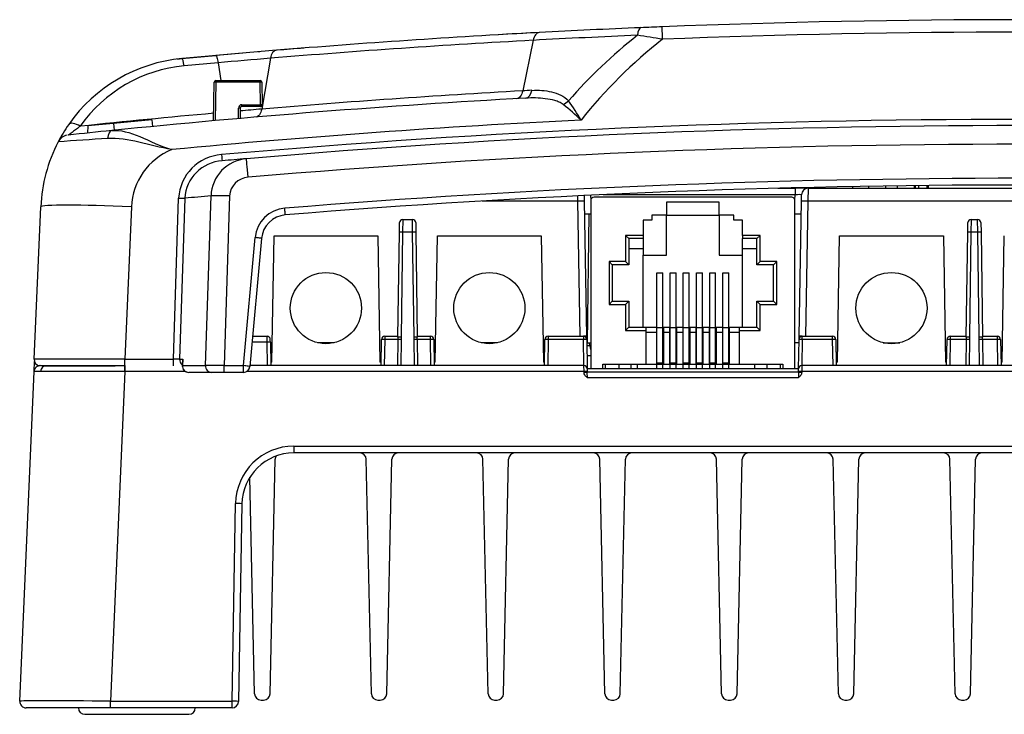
# Paper-space layout 'Layout1' of a CAD drawing. Header units: millimetres. Extents: x 18 to 263, y 21 to 193.
# Tile 1 of 9: x 36 to 74, y 21 to 48. Entities that reach past the tile are written whole.
import ezdxf

# ---------------------------------------------------------------- set-up
doc = ezdxf.new("R2010")
doc.units = ezdxf.units.MM
for name, color, linetype in [('438600002', 7, 'Continuous'), ('Default', 7, 'Continuous'), ('LTST-C930KXKT', 7, 'Continuous'), ('MS-000837', 7, 'Continuous'), ('MS-001558', 7, 'Continuous'), ('MS-001590', 7, 'Continuous'), ('MS-001592', 7, 'Continuous'), ('MS-001593', 7, 'Continuous')]:
    doc.layers.add(name, color=color, linetype=linetype)

# ---------------------------------------------------------------- blocks, each defined once
blk = doc.blocks.new('SE1')
at = {"layer": '438600002', "color": 7, "linetype": 'Continuous'}
for p, q in [((57.908, 40.667), (57.908, 34.19)), ((65.655, 40.794), (58.035, 40.794)), ((65.782, 34.19), (65.782, 40.667)), ((62.861, 40.604), (60.829, 40.604)), ((60.829, 40.604), (60.829, 40.109)), ((62.861, 40.109), (62.861, 40.604)), ((60.27, 39.918), (59.934, 39.918)), ((59.934, 39.918), (59.934, 39.328)), ((60.829, 40.109), (60.27, 40.109)), ((60.27, 40.109), (60.27, 39.918)), ((60.829, 40.109), (62.861, 40.109)), ((60.829, 38.566), (60.829, 40.109)), ((62.861, 40.109), (62.861, 38.566)), ((63.42, 40.109), (62.861, 40.109)), ((63.42, 39.918), (63.42, 40.109)), ((63.756, 39.918), (63.42, 39.918)), ((63.756, 39.328), (63.756, 39.918)), ((59.248, 39.328), (59.375, 39.201)), ((59.934, 39.328), (59.248, 39.328)), ((59.248, 39.328), (59.248, 38.318)), ((59.934, 39.201), (59.375, 39.201)), ((59.375, 39.201), (59.375, 38.191)), ((59.934, 39.328), (59.934, 39.201)), ((59.934, 39.201), (59.934, 38.566)), ((63.756, 39.328), (63.756, 39.201)), ((64.442, 39.328), (63.756, 39.328)), ((64.315, 39.201), (63.756, 39.201)), ((63.756, 38.566), (63.756, 39.201)), ((64.442, 39.328), (64.315, 39.201)), ((64.315, 38.191), (64.315, 39.201)), ((64.442, 38.318), (64.442, 39.328)), ((59.375, 38.82), (59.934, 38.82)), ((63.756, 38.82), (64.315, 38.82)), ((59.934, 38.566), (60.829, 38.566)), ((59.934, 35.784), (59.934, 38.566)), ((62.861, 38.566), (63.756, 38.566)), ((63.756, 35.784), (63.756, 38.566)), ((58.613, 38.318), (58.74, 38.191)), ((59.248, 38.318), (58.613, 38.318)), ((58.613, 38.318), (58.613, 36.667)), ((59.375, 38.191), (58.74, 38.191)), ((58.74, 38.191), (58.74, 36.794)), ((59.248, 38.318), (59.375, 38.191)), ((64.442, 38.318), (64.315, 38.191)), ((64.95, 38.191), (64.315, 38.191)), ((65.077, 38.318), (64.442, 38.318)), ((65.077, 38.318), (64.95, 38.191)), ((64.95, 36.794), (64.95, 38.191)), ((65.077, 36.667), (65.077, 38.318)), ((60.461, 37.88), (60.689, 37.88)), ((60.461, 35.775), (60.461, 37.88)), ((60.689, 35.775), (60.689, 37.88)), ((60.969, 37.88), (61.197, 37.88)), ((60.969, 35.775), (60.969, 37.88)), ((61.197, 35.775), (61.197, 37.88)), ((61.477, 37.88), (61.705, 37.88)), ((61.477, 35.775), (61.477, 37.88)), ((61.705, 35.775), (61.705, 37.88)), ((61.985, 37.88), (62.213, 37.88)), ((61.985, 35.775), (61.985, 37.88)), ((62.213, 35.775), (62.213, 37.88)), ((62.493, 37.88), (62.721, 37.88)), ((62.493, 35.775), (62.493, 37.88)), ((62.721, 35.775), (62.721, 37.88)), ((63.001, 37.88), (63.229, 37.88)), ((63.001, 35.775), (63.001, 37.88)), ((63.229, 35.775), (63.229, 37.88)), ((58.613, 36.667), (58.74, 36.794)), ((58.613, 36.667), (59.248, 36.667)), ((58.74, 36.794), (59.375, 36.794)), ((59.248, 36.667), (59.375, 36.794)), ((59.248, 36.667), (59.248, 35.657)), ((59.375, 36.794), (59.375, 35.784)), ((64.315, 35.784), (64.315, 36.794)), ((64.442, 36.667), (64.315, 36.794)), ((64.315, 36.794), (64.95, 36.794)), ((64.442, 35.657), (64.442, 36.667)), ((64.442, 36.667), (65.077, 36.667)), ((65.077, 36.667), (64.95, 36.794)), ((59.248, 35.657), (59.375, 35.784)), ((59.375, 35.784), (60.048, 35.784)), ((60.048, 35.657), (60.048, 35.784)), ((60.048, 35.784), (60.442, 35.784)), ((60.442, 35.784), (60.442, 35.594)), ((60.442, 35.784), (60.461, 35.784)), ((60.461, 35.775), (60.689, 35.775)), ((60.461, 34.413), (60.461, 35.775)), ((60.689, 35.784), (60.708, 35.784)), ((60.689, 34.413), (60.689, 35.775)), ((60.708, 35.784), (60.708, 35.594)), ((60.708, 35.784), (60.95, 35.784)), ((60.95, 35.784), (60.95, 35.594)), ((60.95, 35.784), (60.969, 35.784)), ((60.969, 35.775), (61.197, 35.775)), ((60.969, 34.413), (60.969, 35.775)), ((61.197, 35.784), (61.216, 35.784)), ((61.197, 34.413), (61.197, 35.775)), ((61.216, 35.784), (61.216, 35.594)), ((61.216, 35.784), (61.458, 35.784)), ((61.458, 35.784), (61.458, 35.594)), ((61.458, 35.784), (61.477, 35.784)), ((61.477, 35.775), (61.705, 35.775)), ((61.477, 34.413), (61.477, 35.775)), ((61.705, 35.784), (61.724, 35.784)), ((61.705, 34.413), (61.705, 35.775)), ((61.724, 35.784), (61.724, 35.594)), ((61.724, 35.784), (61.966, 35.784)), ((61.966, 35.784), (61.966, 35.594)), ((61.966, 35.784), (61.985, 35.784)), ((61.985, 35.775), (62.213, 35.775)), ((61.985, 34.413), (61.985, 35.775)), ((62.213, 35.784), (62.232, 35.784)), ((62.213, 34.413), (62.213, 35.775)), ((62.232, 35.784), (62.232, 35.594)), ((62.232, 35.784), (62.474, 35.784)), ((62.474, 35.784), (62.474, 35.594)), ((62.474, 35.784), (62.493, 35.784)), ((62.493, 35.775), (62.721, 35.775)), ((62.493, 34.413), (62.493, 35.775)), ((62.721, 35.784), (62.74, 35.784)), ((62.721, 34.413), (62.721, 35.775)), ((62.74, 35.784), (62.74, 35.594)), ((62.74, 35.784), (62.982, 35.784)), ((62.982, 35.784), (63.001, 35.784)), ((62.982, 35.784), (62.982, 35.594)), ((63.001, 35.775), (63.229, 35.775)), ((63.001, 34.413), (63.001, 35.775)), ((63.229, 35.784), (63.248, 35.784)), ((63.229, 34.413), (63.229, 35.775)), ((63.248, 35.784), (63.248, 35.594)), ((63.248, 35.784), (63.642, 35.784)), ((63.642, 35.784), (64.315, 35.784)), ((63.642, 35.657), (63.642, 35.784)), ((64.442, 35.657), (64.315, 35.784)), ((59.248, 35.657), (60.048, 35.657)), ((60.048, 34.368), (60.048, 35.657)), ((60.048, 35.594), (60.442, 35.594)), ((60.442, 35.594), (60.442, 34.368)), ((60.708, 35.594), (60.708, 34.368)), ((60.708, 35.594), (60.95, 35.594)), ((60.95, 35.594), (60.95, 34.368)), ((61.216, 35.594), (61.216, 34.368)), ((61.216, 35.594), (61.458, 35.594)), ((61.458, 35.594), (61.458, 34.368)), ((61.724, 35.594), (61.724, 34.368)), ((61.724, 35.594), (61.966, 35.594)), ((61.966, 35.594), (61.966, 34.368)), ((62.232, 35.594), (62.232, 34.368)), ((62.232, 35.594), (62.474, 35.594)), ((62.474, 35.594), (62.474, 34.368)), ((62.74, 35.594), (62.74, 34.368)), ((62.74, 35.594), (62.982, 35.594)), ((62.982, 35.594), (62.982, 34.368)), ((63.248, 35.594), (63.248, 34.368)), ((63.248, 35.594), (63.642, 35.594)), ((63.642, 34.368), (63.642, 35.657)), ((63.642, 35.657), (64.442, 35.657)), ((57.908, 34.19), (58.378, 34.19)), ((58.378, 34.19), (58.378, 34.368)), ((58.378, 34.368), (60.048, 34.368)), ((58.48, 34.19), (58.48, 34.368)), ((58.988, 34.368), (58.988, 34.19)), ((59.464, 34.19), (59.464, 34.368)), ((60.048, 34.368), (60.442, 34.368)), ((60.442, 34.368), (60.708, 34.368)), ((60.461, 34.413), (60.689, 34.413)), ((60.461, 34.19), (60.461, 34.368)), ((60.689, 34.19), (60.689, 34.368)), ((60.708, 34.368), (60.95, 34.368)), ((60.95, 34.368), (61.216, 34.368)), ((60.969, 34.413), (61.197, 34.413)), ((60.969, 34.19), (60.969, 34.368)), ((61.197, 34.19), (61.197, 34.368)), ((61.216, 34.368), (61.458, 34.368)), ((61.458, 34.368), (61.724, 34.368)), ((61.477, 34.413), (61.705, 34.413)), ((61.477, 34.19), (61.477, 34.368)), ((61.705, 34.19), (61.705, 34.368)), ((61.724, 34.368), (61.966, 34.368)), ((61.966, 34.368), (62.232, 34.368)), ((61.985, 34.413), (62.213, 34.413)), ((61.985, 34.19), (61.985, 34.368)), ((62.213, 34.19), (62.213, 34.368)), ((62.232, 34.368), (62.474, 34.368)), ((62.474, 34.368), (62.74, 34.368)), ((62.493, 34.413), (62.721, 34.413)), ((62.493, 34.19), (62.493, 34.368)), ((62.721, 34.19), (62.721, 34.368)), ((62.74, 34.368), (62.982, 34.368)), ((62.982, 34.368), (63.248, 34.368)), ((63.001, 34.413), (63.229, 34.413)), ((63.001, 34.19), (63.001, 34.368)), ((63.229, 34.19), (63.229, 34.368)), ((63.248, 34.368), (63.642, 34.368)), ((63.642, 34.368), (65.312, 34.368)), ((64.226, 34.368), (64.226, 34.19)), ((64.703, 34.19), (64.703, 34.368)), ((65.211, 34.368), (65.211, 34.19)), ((65.312, 34.368), (65.312, 34.19)), ((65.312, 34.19), (65.782, 34.19))]:
    blk.add_line(p, q, dxfattribs=at)
for centre, start, end in [((58.035, 40.667), 90, 180), ((65.655, 40.667), 0, 90)]:
    blk.add_arc(centre, 0.127, start, end, dxfattribs=at)
at = {"layer": 'LTST-C930KXKT', "color": 7, "linetype": 'Continuous'}
for p, q in [((57.883, 35.07), (57.756, 35.07)), ((57.908, 34.927), (57.883, 35.07)), ((57.763, 34.69), (57.908, 34.69))]:
    blk.add_line(p, q, dxfattribs=at)
blk.add_arc((57.5, 35.002), 0.389, 10.082, 29.0278, dxfattribs=at)
at = {"layer": 'MS-000837', "color": 7, "linetype": 'Continuous'}
for centre in [(47.7, 36.524), (54, 36.524), (69.5, 36.524)]:
    blk.add_circle(centre, 1.372, dxfattribs=at)
at = {"layer": 'MS-001558', "color": 7, "linetype": 'Continuous'}
blk.add_line((57.772, 34.19), (65.918, 34.19), dxfattribs=at)
at = {"layer": 'MS-001590', "color": 7, "linetype": 'Continuous'}
for p, q in [((41.982, 46.124), (42.141, 46.141)), ((65.126, 41.14), (65.785, 41.14)), ((66.285, 41.14), (65.785, 41.14)), ((65.785, 41.14), (65.785, 40.895)), ((66.285, 41.14), (66.281, 40.649)), ((66.285, 41.14), (79.572, 41.14)), ((68.003, 41.196), (68.002, 41.14)), ((68.621, 41.217), (68.619, 41.14)), ((69.271, 41.227), (69.27, 41.14)), ((69.717, 41.233), (69.719, 41.14)), ((70.379, 41.242), (70.381, 41.14)), ((70.414, 41.242), (70.412, 41.14)), ((70.544, 41.244), (70.543, 41.14)), ((70.867, 41.247), (70.87, 41.14)), ((70.912, 41.248), (70.91, 41.14)), ((57.409, 40.649), (53.73, 40.649)), ((57.409, 40.649), (57.407, 40.848)), ((57.5, 35.44), (57.409, 40.649)), ((57.655, 40.86), (57.659, 40.649)), ((57.659, 40.649), (57.75, 35.44)), ((57.905, 40.872), (57.909, 40.678)), ((65.785, 40.895), (58.385, 40.895)), ((65.782, 40.678), (65.785, 40.895)), ((65.94, 35.44), (66.031, 40.649)), ((66.031, 40.649), (66.035, 40.895)), ((66.281, 40.649), (66.19, 35.44)), ((79.577, 40.649), (66.281, 40.649)), ((50.661, 39.94), (50.656, 39.449)), ((50.661, 39.94), (51.039, 39.94)), ((51.044, 39.449), (51.039, 39.94)), ((57.918, 40.14), (57.668, 40.14)), ((57.837, 40.14), (57.772, 35.19)), ((66.022, 40.14), (65.772, 40.14)), ((72.568, 39.94), (72.564, 39.449)), ((72.568, 39.94), (72.822, 39.94)), ((72.827, 39.449), (72.822, 39.94)), ((50.531, 39.449), (50.536, 39.817)), ((51.164, 39.817), (51.169, 39.449)), ((72.439, 39.449), (72.443, 39.817)), ((72.947, 39.817), (72.952, 39.449)), ((45.615, 34.44), (45.7, 39.315)), ((45.7, 39.315), (49.7, 39.315)), ((49.7, 39.315), (49.785, 34.44)), ((50.478, 35.403), (50.531, 39.449)), ((50.656, 39.449), (50.603, 35.403)), ((51.044, 39.449), (50.656, 39.449)), ((51.097, 35.403), (51.044, 39.449)), ((51.169, 39.449), (51.222, 35.403)), ((51.915, 34.44), (52, 39.315)), ((52, 39.315), (56, 39.315)), ((56, 39.315), (56.085, 34.44)), ((67.415, 34.44), (67.5, 39.315)), ((67.5, 39.315), (71.5, 39.315)), ((71.5, 39.315), (71.585, 34.44)), ((72.386, 35.403), (72.439, 39.449)), ((72.564, 39.449), (72.511, 35.403)), ((72.827, 39.449), (72.564, 39.449)), ((72.879, 35.403), (72.827, 39.449)), ((72.952, 39.449), (73.004, 35.403)), ((73.765, 34.44), (73.85, 39.315)), ((44.877, 35.44), (45.432, 35.44)), ((49.825, 34.305), (49.843, 35.318)), ((49.968, 35.318), (49.95, 34.305)), ((49.968, 35.44), (50.479, 35.44)), ((49.968, 35.44), (49.968, 35.318)), ((50.477, 35.318), (49.968, 35.318)), ((50.477, 35.318), (50.464, 34.305)), ((50.478, 35.403), (50.477, 35.318)), ((50.597, 35.318), (50.584, 34.305)), ((51.116, 34.305), (51.103, 35.318)), ((51.221, 35.44), (51.732, 35.44)), ((51.223, 35.318), (51.222, 35.403)), ((51.223, 35.318), (51.236, 34.305)), ((51.732, 35.318), (51.223, 35.318)), ((51.732, 35.318), (51.732, 35.44)), ((51.75, 34.305), (51.732, 35.318)), ((51.857, 35.318), (51.875, 34.305)), ((56.125, 34.305), (56.143, 35.318)), ((56.268, 35.318), (56.25, 34.305)), ((56.268, 35.44), (57.627, 35.44)), ((56.268, 35.44), (56.268, 35.318)), ((57.627, 35.318), (56.268, 35.318)), ((57.75, 35.44), (57.627, 35.44)), ((57.627, 35.44), (57.627, 35.318)), ((57.645, 34.305), (57.627, 35.318)), ((57.75, 35.44), (57.752, 35.318)), ((57.752, 35.318), (57.772, 34.182)), ((65.918, 34.182), (65.938, 35.318)), ((65.938, 35.318), (65.94, 35.44)), ((66.063, 35.44), (65.94, 35.44)), ((66.063, 35.318), (66.045, 34.305)), ((66.063, 35.44), (67.232, 35.44)), ((66.063, 35.318), (66.063, 35.44)), ((67.232, 35.318), (66.063, 35.318)), ((67.232, 35.318), (67.232, 35.44)), ((67.25, 34.305), (67.232, 35.318)), ((67.357, 35.318), (67.375, 34.305)), ((71.625, 34.305), (71.643, 35.318)), ((71.768, 35.318), (71.75, 34.305)), ((71.768, 35.44), (72.386, 35.44)), ((71.768, 35.44), (71.768, 35.318)), ((72.385, 35.318), (71.768, 35.318)), ((72.385, 35.318), (72.371, 34.305)), ((72.386, 35.403), (72.385, 35.318)), ((72.505, 35.318), (72.492, 34.305)), ((72.899, 34.305), (72.885, 35.318)), ((73.004, 35.44), (73.582, 35.44)), ((73.006, 35.318), (73.004, 35.403)), ((73.006, 35.318), (73.019, 34.305)), ((73.582, 35.318), (73.006, 35.318)), ((73.582, 35.318), (73.582, 35.44)), ((73.6, 34.305), (73.582, 35.318)), ((73.707, 35.318), (73.725, 34.305)), ((45.434, 35.207), (44.856, 35.207)), ((45.45, 34.305), (45.434, 35.207)), ((45.559, 35.207), (45.575, 34.305)), ((48.019, 35.19), (47.381, 35.19)), ((48.009, 35.188), (48.009, 35.19)), ((54.319, 35.19), (53.681, 35.19)), ((57.772, 35.19), (57.754, 35.19)), ((57.772, 35.19), (57.908, 35.19)), ((65.936, 35.19), (65.782, 35.19)), ((69.181, 35.19), (69.819, 35.19)), ((36.452, 34.078), (36.469, 34.46)), ((36.592, 34.275), (36.592, 34.322)), ((36.739, 34.303), (36.7, 34.305)), ((39.954, 34.306), (39.948, 34.306)), ((39.959, 34.078), (39.959, 34.305)), ((57.647, 34.305), (44.774, 34.305)), ((45.615, 34.44), (45.572, 34.44)), ((49.828, 34.44), (49.785, 34.44)), ((51.915, 34.44), (51.872, 34.44)), ((56.128, 34.44), (56.085, 34.44)), ((57.649, 34.078), (57.647, 34.305)), ((57.772, 34.182), (57.774, 34.075)), ((59.716, 34.19), (59.717, 34.368)), ((65.916, 34.075), (65.918, 34.182)), ((66.043, 34.305), (66.041, 34.078)), ((104.226, 34.305), (66.043, 34.305)), ((67.415, 34.44), (67.372, 34.44)), ((71.628, 34.44), (71.585, 34.44)), ((73.765, 34.44), (73.722, 34.44)), ((35.897, 21.376), (36.452, 34.078)), ((39.949, 34.078), (39.394, 21.376)), ((39.959, 34.078), (39.949, 34.078)), ((42.291, 34.078), (39.959, 34.078)), ((57.649, 34.078), (44.645, 34.078)), ((57.649, 34.045), (57.649, 34.078)), ((57.774, 34.075), (57.774, 34.042)), ((57.774, 34.065), (65.916, 34.065)), ((57.778, 33.838), (57.774, 34.042)), ((65.912, 33.838), (57.778, 33.838)), ((65.916, 34.042), (65.912, 33.838)), ((65.916, 34.042), (65.916, 34.075)), ((104.355, 34.078), (66.041, 34.078)), ((66.041, 34.078), (66.041, 34.045)), ((46.465, 31.201), (102.535, 31.201)), ((46.465, 31.201), (46.465, 30.94)), ((102.535, 30.94), (46.465, 30.94)), ((44.083, 21.376), (44.216, 28.991)), ((44.466, 28.975), (44.333, 21.361)), ((39.394, 21.376), (44.083, 21.376)), ((39.394, 21.115), (39.394, 21.376)), ((44.083, 21.115), (44.083, 21.376)), ((39.394, 21.115), (36.147, 21.115)), ((38.158, 21.115), (38.158, 21.111)), ((42.667, 21.111), (38.158, 21.111)), ((44.083, 21.115), (39.394, 21.115)), ((42.667, 21.111), (42.667, 21.115)), ((38.408, 20.865), (42.417, 20.865))]:
    blk.add_line(p, q, dxfattribs=at)
for centre, radius, start, end in [((74.5, -302.36), 350, 93.06906, 93.2995), ((74.5, -302.36), 350, 94.917, 95.30016), ((74.5, -302.366), 350.006, 94.8093, 94.82022), ((74.5, -302.36), 350, 94.53158, 94.69932), ((66.285, 40.89), 0.25, 90, 179), ((50.661, 39.815), 0.125, 90, 179.25), ((51.039, 39.815), 0.125, 0.75, 90), ((72.568, 39.815), 0.125, 90, 179.25), ((72.822, 39.815), 0.125, 0.75, 90), ((45.432, 35.315), 0.125, 0.999, 90), ((49.968, 35.315), 0.125, 90, 179.001), ((51.732, 35.315), 0.125, 0.999, 90), ((56.268, 35.315), 0.125, 90, 179.001), ((57.627, 35.315), 0.125, 1, 90), ((66.063, 35.315), 0.125, 90, 179), ((67.232, 35.315), 0.125, 0.999, 90), ((71.768, 35.315), 0.125, 90, 179.001), ((73.582, 35.315), 0.125, 0.999, 90), ((36.689, 34.068), 0.237, 87.4909, 177.5), ((36.685, 34.085), 0.221, 96.1552, 133.5715), ((36.893, 40.105), 5.803, 268.0865, 270.4247), ((37.918, 546.4), 512.099, 269.89014, 270.22707), ((57.647, 34.18), 0.125, 1, 90.1187), ((66.043, 34.18), 0.125, 90.1852, 179), ((46.465, 28.951), 2.25, 90, 179), ((46.465, 28.94), 2, 90, 179), ((36.147, 21.365), 0.25, 177.5, 270), ((44.083, 21.365), 0.25, 270, 359), ((38.408, 21.115), 0.25, 181, 270), ((42.417, 21.115), 0.25, 270, 359)]:
    blk.add_arc(centre, radius, start, end, dxfattribs=at)
for centre, major_axis, ratio, start_param, end_param in [((57.409, 40.645), (-0.25, -0.004), 0.01745, 3.141593, 4.712084), ((65.785, 40.89), (-0.25, -0.004), 0.017429, 3.140984, 4.711476), ((66.281, 40.645), (0.25, -0.004), 0.01745, 1.571101, 3.141593), ((50.656, 39.447), (0.125, -0.002), 0.017451, 1.571025, 3.141593), ((51.044, 39.447), (0.125, 0.002), 0.017451, 0, 1.570568), ((72.564, 39.447), (0.125, -0.002), 0.017451, 1.571025, 3.141593), ((72.827, 39.447), (0.125, 0.002), 0.017451, 0, 1.570568), ((45.434, 35.203), (0.002, -0.237), 0.000361, 1.588247, 3.141593), ((45.559, 35.205), (-0.002, 0.112), 0.000761, 4.729829, 6.283172), ((49.968, 35.315), (0.125, -0.002), 0.01745, 1.571101, 3.142354), ((50.597, 35.315), (-0.125, 0.002), 0.017451, 4.712617, 6.006653), ((50.603, 35.401), (-0.125, 0.002), 0.017451, 4.712617, 6.283185), ((51.097, 35.401), (-0.125, -0.002), 0.017451, 3.141593, 4.712161), ((51.103, 35.315), (0.125, 0.002), 0.017451, 0.276532, 1.570568), ((51.732, 35.315), (-0.125, -0.002), 0.01745, 3.140831, 4.712084), ((56.268, 35.315), (0.125, -0.002), 0.01745, 1.571101, 3.142354), ((57.627, 35.315), (0.125, 0.002), 0.01745, 0, 1.570492), ((66.063, 35.315), (0.125, -0.002), 0.01745, 1.571101, 3.141593), ((67.232, 35.315), (-0.125, -0.002), 0.01745, 3.140831, 4.712084), ((71.768, 35.315), (0.125, -0.002), 0.01745, 1.571101, 3.142354), ((72.505, 35.315), (-0.125, 0.002), 0.017451, 4.712617, 6.006653), ((72.511, 35.401), (-0.125, 0.002), 0.017451, 4.712617, 6.283185), ((72.879, 35.401), (-0.125, -0.002), 0.017451, 3.141593, 4.712161), ((72.885, 35.315), (0.125, 0.002), 0.017451, 0.276532, 1.570568), ((73.582, 35.315), (-0.125, -0.002), 0.01745, 3.140831, 4.712084), ((45.434, 35.205), (-0.125, -0.002), 0.01745, 3.140831, 4.712084), ((36.924, 34.065), (-0.001, -0.237), 0.928045, 3.088918, 4.659763), ((39.949, 34.068), (0.001, -0.237), 0.000132, 3.142631, 3.185384), ((39.949, 34.068), (0.001, -0.237), 0.000132, 1.614429, 3.142631), ((57.649, 34.073), (0.125, 0.002), 0.043613, 0, 1.570035), ((57.649, 34.04), (-0.125, -0.002), 0.043613, 3.141593, 4.711628), ((66.041, 34.073), (0.125, -0.002), 0.043613, 1.571558, 3.141593), ((66.041, 34.04), (0.125, -0.002), 0.043613, 1.571558, 3.141593), ((44.216, 28.98), (-0.25, 0.004), 0.043613, 3.141593, 4.71315), ((39.4, 21.365), (-3.503, 0.011), 0.003108, 4.714166, 6.283059), ((44.083, 21.365), (-0.25, 0.004), 0.043613, 3.141593, 4.71315)]:
    blk.add_ellipse(centre, major_axis=major_axis, ratio=ratio, start_param=start_param, end_param=end_param, dxfattribs=at)
for points, knots in [([(50.603, 35.403), (50.603, 35.399), (50.603, 35.394), (50.603, 35.389), (50.601, 35.365), (50.598, 35.341), (50.597, 35.318)], [0, 0, 0, 0, 0.165324, 0.165324, 0.165324, 1, 1, 1, 1]), ([(51.103, 35.318), (51.103, 35.341), (51.099, 35.365), (51.098, 35.389), (51.097, 35.394), (51.097, 35.399), (51.097, 35.403)], [0, 0, 0, 0, 0.834676, 0.834676, 0.834676, 1, 1, 1, 1]), ([(72.511, 35.403), (72.511, 35.399), (72.51, 35.394), (72.51, 35.389), (72.509, 35.365), (72.505, 35.341), (72.505, 35.318)], [0, 0, 0, 0, 0.165324, 0.165324, 0.165324, 1, 1, 1, 1]), ([(72.885, 35.318), (72.885, 35.341), (72.881, 35.365), (72.88, 35.389), (72.88, 35.394), (72.88, 35.399), (72.879, 35.403)], [0, 0, 0, 0, 0.834676, 0.834676, 0.834676, 1, 1, 1, 1]), ([(39.949, 34.078), (39.25, 34.078), (38.569, 34.078), (37.413, 34.078), (36.964, 34.078), (36.704, 34.078)], [0, 0, 0, 0, 0.5, 0.5, 1, 1, 1, 1]), ([(57.778, 33.838), (57.747, 33.867), (57.716, 33.895), (57.667, 33.963), (57.65, 34.003), (57.649, 34.045)], [0, 0, 0, 0, 0.5, 0.5, 1, 1, 1, 1]), ([(66.041, 34.045), (66.04, 34.003), (66.023, 33.963), (65.974, 33.895), (65.943, 33.867), (65.912, 33.838)], [0, 0, 0, 0, 0.5, 0.5, 1, 1, 1, 1])]:
    blk.add_open_spline(points, degree=3, knots=knots, dxfattribs=at)
blk.add_open_spline([(36.704, 34.078), (36.538, 34.078), (36.452, 34.078), (36.452, 34.078)], degree=3, dxfattribs=at)
at = {"layer": 'MS-001592', "color": 7, "linetype": 'Continuous'}
for p, q in [((45.548, 21.66), (45.745, 30.696)), ((49.453, 21.66), (49.255, 30.696)), ((50.048, 21.66), (50.245, 30.696)), ((53.953, 21.66), (53.755, 30.696)), ((54.548, 21.66), (54.745, 30.696)), ((58.453, 21.66), (58.255, 30.696)), ((59.048, 21.66), (59.245, 30.696)), ((62.953, 21.66), (62.755, 30.696)), ((63.548, 21.66), (63.745, 30.696)), ((67.453, 21.66), (67.255, 30.696)), ((68.048, 21.66), (68.245, 30.696)), ((71.953, 21.66), (71.755, 30.696)), ((72.548, 21.66), (72.745, 30.696)), ((44.953, 21.66), (44.771, 30.002)), ((45.203, 21.415), (45.298, 21.415)), ((49.703, 21.415), (49.798, 21.415)), ((54.203, 21.415), (54.298, 21.415)), ((58.703, 21.415), (58.798, 21.415)), ((63.203, 21.415), (63.298, 21.415)), ((67.703, 21.415), (67.798, 21.415)), ((72.203, 21.415), (72.298, 21.415))]:
    blk.add_line(p, q, dxfattribs=at)
for centre, start, end in [((45.995, 30.69), 148.9156, 178.75), ((49.005, 30.69), 1.25, 90), ((50.495, 30.69), 90, 178.75), ((53.505, 30.69), 1.25, 90), ((54.995, 30.69), 90, 178.75), ((58.005, 30.69), 1.25, 90), ((59.495, 30.69), 90, 178.75), ((62.505, 30.69), 1.25, 90), ((63.995, 30.69), 90, 178.75), ((67.005, 30.69), 1.25, 90), ((68.495, 30.69), 90, 178.75), ((71.505, 30.69), 1.25, 90), ((72.995, 30.69), 90, 178.75), ((45.203, 21.665), 181.25, 270), ((45.298, 21.665), 270, 358.75), ((49.703, 21.665), 181.25, 270), ((49.798, 21.665), 270, 358.75), ((54.203, 21.665), 181.25, 270), ((54.298, 21.665), 270, 358.75), ((58.703, 21.665), 181.25, 270), ((58.798, 21.665), 270, 358.75), ((63.203, 21.665), 181.25, 270), ((63.298, 21.665), 270, 358.75), ((67.703, 21.665), 181.25, 270), ((67.798, 21.665), 270, 358.75), ((72.203, 21.665), 181.25, 270), ((72.298, 21.665), 270, 358.75)]:
    blk.add_arc(centre, 0.25, start, end, dxfattribs=at)
at = {"layer": 'MS-001593', "color": 7, "linetype": 'Continuous'}
for p, q in [((55.685, 46.845), (55.285, 44.898)), ((42.15, 46.142), (43.458, 46.261)), ((43.545, 45.979), (42.238, 45.86)), ((43.545, 45.979), (43.649, 45.295)), ((45.56, 46.152), (45.225, 44.195)), ((43.371, 43.743), (43.397, 45.232)), ((43.462, 45.233), (43.436, 43.749)), ((43.462, 45.295), (45.169, 45.295)), ((43.462, 45.233), (43.462, 45.295)), ((45.169, 45.233), (43.462, 45.233)), ((45.169, 45.233), (45.169, 45.295)), ((45.184, 44.363), (45.169, 45.233)), ((45.234, 45.232), (45.249, 44.362)), ((44.325, 43.828), (44.332, 44.235)), ((44.397, 44.232), (44.39, 43.833)), ((44.462, 44.363), (45.184, 44.363)), ((44.462, 44.295), (44.462, 44.363)), ((45.184, 44.295), (44.462, 44.295)), ((45.184, 44.363), (45.184, 44.295)), ((40.996, 43.786), (39.51, 43.643)), ((40.996, 43.786), (41.021, 43.524)), ((38.519, 43.548), (38.505, 43.271)), ((39.51, 43.643), (38.519, 43.548)), ((39.51, 43.643), (39.536, 43.377)), ((41.824, 34.556), (42.024, 40.759)), ((42.263, 40.759), (42.063, 34.556)), ((43.061, 34.306), (43.273, 40.847)), ((43.989, 40.847), (43.778, 34.306)), ((36.454, 34.556), (36.71, 40.43)), ((40.207, 40.43), (39.951, 34.556)), ((44.522, 34.306), (44.97, 39.242)), ((45.219, 39.208), (44.771, 34.273)), ((39.951, 34.556), (41.824, 34.556)), ((39.951, 34.301), (39.951, 34.556)), ((41.824, 34.295), (41.824, 34.556)), ((42.063, 34.556), (42.184, 34.556)), ((42.184, 34.556), (42.176, 34.306)), ((39.951, 34.295), (36.717, 34.295)), ((42.171, 34.483), (42.165, 34.303)), ((42.176, 34.306), (43.061, 34.306)), ((43.778, 34.306), (44.522, 34.306)), ((43.778, 34.045), (43.778, 34.306)), ((44.522, 34.045), (44.522, 34.306)), ((43.3, 34.045), (42.415, 34.045)), ((43.778, 34.045), (43.3, 34.045)), ((44.522, 34.045), (43.778, 34.045))]:
    blk.add_line(p, q, dxfattribs=at)
for centre, radius, start, end in [((74.5, -302.36), 350, 87.73336, 92.26668), ((74.5, -302.356), 349.996, 93.04198, 94.70479), ((74.5, -302.36), 350, 92.40023, 93.04199), ((74.5, -302.36), 350, 92.26668, 92.40023), ((74.5, -302.338), 349.5, 87.73336, 92.26668), ((74.501, -302.369), 349.721, 93.08414, 94.74678), ((74.731, -306.806), 354.163, 92.431, 93.0827), ((71.945, 31.506), 19.774, 128.2305, 138.8687), ((72.179, 32.18), 18.672, 128.0254, 141.6377), ((46.799, -39.668), 87.663, 80.89087, 81.53149), ((75.393, -312.78), 360.458, 94.71035, 95.08284), ((42.705, 40.168), 6, 95.3033, 145.0761), ((71.635, -269.773), 316.999, 94.71816, 95.08388), ((42.745, 40.381), 5.503, 95.2864, 145.0522), ((43.462, 45.23), 0.065, 90, 179), ((45.169, 45.23), 0.065, 1, 90), ((74.5, -302.362), 347.791, 93.16724, 94.82863), ((75.999, -329.454), 374.925, 93.11284, 93.16721), ((74.5, -302.36), 347.5, 93.14953, 95.78949), ((49.162, 38.814), 9.732, 30.6042, 35.8416), ((74.5, -302.357), 347.786, 95.13429, 95.98536), ((44.462, 44.233), 0.13, 90, 179), ((71.946, -273.134), 318.451, 94.81331, 94.96287), ((44.462, 44.23), 0.065, 90, 179), ((45.184, 44.36), 0.065, 270, 1), ((49.327, 35.081), 11.954, 46.6116, 51.0095), ((74.5, -302.316), 346.5, 92.8058, 95.42258), ((74.5, -306.453), 350.25, 84.95117, 95.04883), ((42.705, 40.168), 6, 145.0761, 152.6307), ((74.5, -302.36), 347.5, 95.78949, 96.0678), ((74.5, -306.442), 350, 85.10511, 94.89489), ((42.705, 40.168), 6, 152.6307, 177.5), ((37.82, 42.696), 0.5, 101.233, 152.6307), ((42.817, -21.604), 64.759, 93.12583, 94.81972), ((42.705, 40.32), 2.5, 112.3107, 177.5), ((74.5, -306.41), 349.25, 85.10511, 94.89489), ((43.796, 40.667), 1.775, 93.8751, 177.0342), ((43.793, 40.67), 1.533, 93.5427, 176.6627), ((44.76, 40.798), 1.488, 94.8006, 178.1218), ((74.5, -306.442), 350, 94.89489, 95.04883), ((44.747, 40.809), 0.759, 93.6033, 177.1453), ((74.5, -308.723), 350.25, 85.35136, 94.64864), ((74.5, -308.734), 350, 85.35136, 94.64864), ((73.067, -306.377), 348.5, 94.90439, 95.07101), ((46.215, 39.129), 1.25, 94.6486, 174.8056), ((46.215, 39.118), 1, 94.6486, 174.8056), ((36.704, 34.545), 0.25, 177.5, 260.8997), ((42.415, 34.295), 0.25, 178.1496, 270), ((44.522, 34.295), 0.25, 270, 354.8056)]:
    blk.add_arc(centre, radius, start, end, dxfattribs=at)
for centre, major_axis, ratio, start_param, end_param in [((59.863, 46.834), (-0.021, 0.5), 0.321941, 0, 1.135072), ((60.677, 46.867), (-0.02, 0.5), 0.001727, 4.755988, 6.283185), ((42.196, 45.644), (-0.046, 0.498), 0.136026, 5.148654, 6.283185), ((43.462, 45.23), (-0.065, 0.0011), 0.034894, 4.712998, 6.283185), ((45.169, 45.23), (-0.065, -0.0011), 0.034894, 3.141593, 4.71178), ((55.38, 45.115), (-0.027, 0.499), 0.548083, 3.141593, 4.27562), ((56.832, 44.713), (0.379, 0.326), 0.59189, 4.280233, 4.783921), ((44.332, 44.233), (-0.065, 0.0011), 0.034894, 3.141593, 4.712998), ((45.184, 44.36), (0.065, 0.0011), 0.034894, 0, 1.570187), ((38.195, 43.316), (-0.41, 0.286), 0.407317, 4.896682, 6.283185), ((39.497, 42.87), (0.05, -0.497), 0.419472, 3.141593, 4.281821), ((43.676, 42.449), (0.022, -0.249), 0.003842, 4.755853, 6.283185), ((44.699, 41.534), (-0.064, 0.747), 0.003725, 4.755863, 6.283185), ((42.024, 40.77), (0.25, -0.008), 0.043597, 4.713797, 5.98648), ((43.989, 40.814), (-0.75, 0.024), 0.043597, 4.713797, 5.98648), ((40.207, 40.277), (-3.497, 0.153), 0.043578, 4.714292, 6.283185), ((46.114, 40.364), (-0.02, 0.249), 0.003538, 3.141593, 4.755879), ((44.97, 39.231), (-0.249, 0.023), 0.043441, 3.141593, 4.716338), ((39.957, 34.545), (-3.503, 0.011), 0.003108, 4.714166, 6.283059), ((41.823, 34.545), (0.25, 0.008), 0.043415, 0.293895, 1.566577), ((42.301, 34.545), (0, -0.25), 0.956305, 4.668756, 5.681058), ((42.423, 34.545), (0.204, 0.198), 0.749672, 2.186025, 2.482731), ((42.415, 34.295), (0.25, -0.008), 0.043597, 2.844887, 3.141593), ((42.415, 34.295), (0, -0.25), 0.956305, 4.668756, 6.283185), ((43.3, 34.295), (0, -0.25), 0.956305, 4.668756, 6.283185), ((43.778, 34.295), (-0.75, 0.008), 0.014525, 4.713485, 5.986167), ((44.522, 34.295), (-0.249, 0.023), 0.043441, 3.141593, 4.716338)]:
    blk.add_ellipse(centre, major_axis=major_axis, ratio=ratio, start_param=start_param, end_param=end_param, dxfattribs=at)
for points, knots in [([(55.926, 47.147), (55.873, 47.144), (55.821, 47.114), (55.736, 47.008), (55.703, 46.932), (55.685, 46.845)], [0, 0, 0, 0, 0.5, 0.5, 1, 1, 1, 1]), ([(45.792, 46.461), (45.739, 46.457), (45.688, 46.425), (45.606, 46.316), (45.576, 46.239), (45.561, 46.152)], [0, 0, 0, 0, 0.5, 0.5, 1, 1, 1, 1]), ([(43.458, 46.261), (43.47, 46.262), (43.486, 46.236), (43.516, 46.137), (43.532, 46.064), (43.545, 45.979)], [0, 0, 0, 0, 0.5, 0.5, 1, 1, 1, 1]), ([(55.285, 44.898), (55.267, 44.811), (55.234, 44.735), (55.149, 44.629), (55.097, 44.598), (55.043, 44.595)], [0, 0, 0, 0, 0.5, 0.5, 1, 1, 1, 1]), ([(55.64, 44.917), (55.899, 44.931), (56.153, 44.916), (56.521, 44.83), (56.642, 44.791), (56.867, 44.68), (56.971, 44.61), (57.051, 44.513)], [0, 0, 0, 0, 0.5, 0.5, 0.75, 0.75, 1, 1, 1, 1]), ([(56.848, 44.373), (56.801, 44.409), (56.749, 44.438), (56.638, 44.486), (56.58, 44.506), (56.404, 44.557), (56.281, 44.58), (55.911, 44.626), (55.66, 44.629), (55.408, 44.615)], [0, 0, 0, 0, 0.125, 0.125, 0.25, 0.25, 0.5, 0.5, 1, 1, 1, 1]), ([(45.225, 44.195), (45.209, 44.107), (45.179, 44.031), (45.097, 43.922), (45.046, 43.89), (44.993, 43.885)], [0, 0, 0, 0, 0.5, 0.5, 1, 1, 1, 1]), ([(38.235, 43.533), (38.182, 43.496), (38.131, 43.459), (38.034, 43.387), (37.987, 43.352), (37.902, 43.286), (37.864, 43.257), (37.801, 43.21), (37.777, 43.194), (37.767, 43.193)], [0, 0, 0, 0, 0.25, 0.25, 0.5, 0.5, 0.75, 0.75, 1, 1, 1, 1]), ([(39.446, 43.368), (39.778, 43.401), (40.141, 43.293), (40.914, 42.972), (41.323, 42.758), (41.756, 42.633)], [0, 0, 0, 0, 0.5, 0.5, 1, 1, 1, 1]), ([(41.756, 42.633), (41.33, 42.705), (40.908, 42.829), (40.081, 43.015), (39.679, 43.081), (39.286, 43.059)], [0, 0, 0, 0, 0.5, 0.5, 1, 1, 1, 1])]:
    blk.add_open_spline(points, degree=3, knots=knots, dxfattribs=at)

psp = doc.layouts.get("Layout1")

# ---------------------------------------------------------------- block references
at = {"layer": 'Default'}
psp.add_blockref('SE1', (0, 0), dxfattribs=at)

doc.saveas('drawing.dxf')
